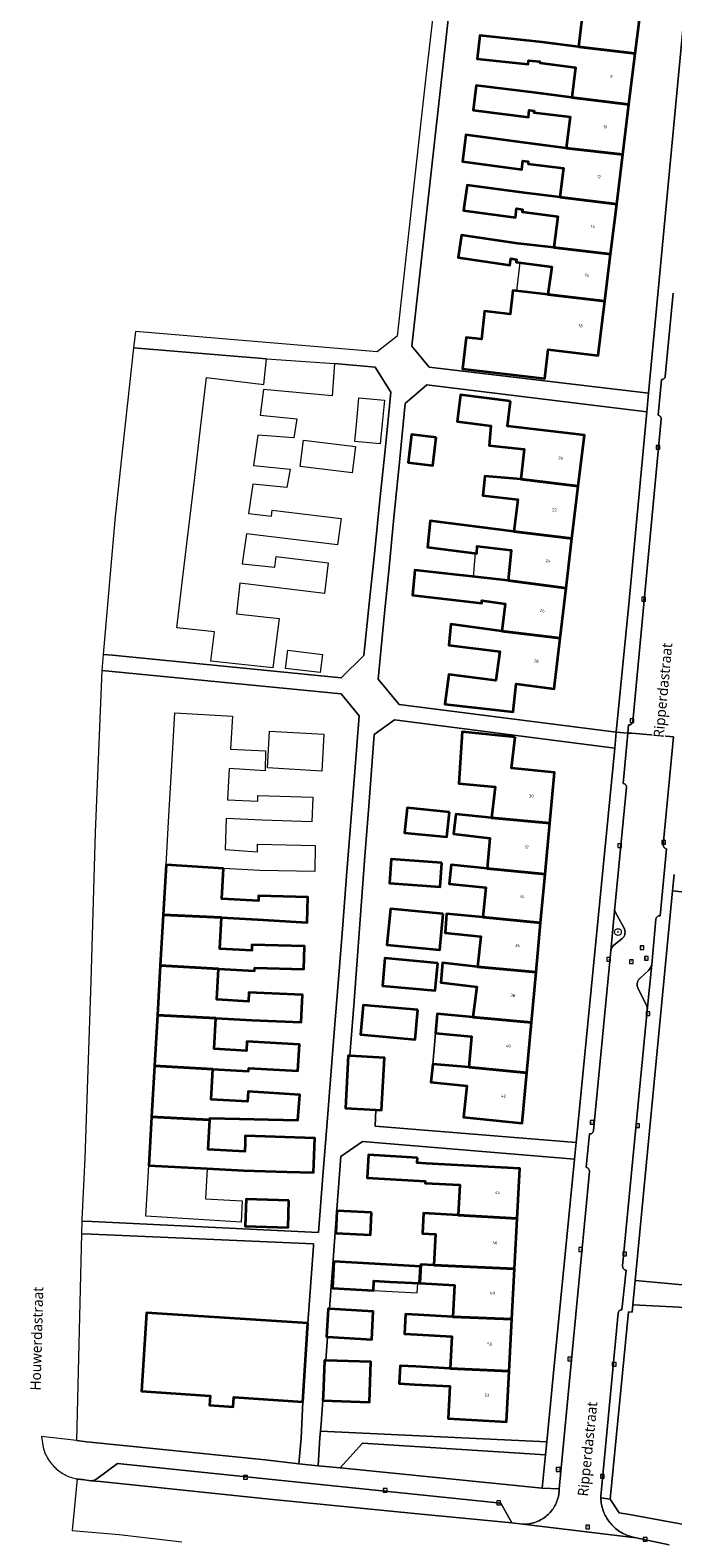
# Model space of a CAD drawing. Header units: metres. Extents: x 253733 to 254887, y 592782 to 593713.
# Tile 6 of 27: x 253815 to 253892, y 593200 to 593381. Entities that reach past the tile are written whole.
import ezdxf
from ezdxf.enums import TextEntityAlignment as Align

# ---------------------------------------------------------------- set-up
doc = ezdxf.new("R2010")
doc.units = ezdxf.units.M
for name, color, linetype, lineweight in [('B-WE-GR-BEPLANTING_CULTUUR_HEESTERS-GV', 6, 'Continuous', 18), ('B-WE-GR-BOOM-S', 5, 'Continuous', 25), ('B-WE-OG-BEBOUWING-GV', 2, 'Continuous', 35), ('B-WE-OG-BEBOUWING-T18', 6, 'Continuous', 18), ('B-WE-OG-BEBOUWING_LUIFEL-GV', 2, 'Continuous', 18), ('B-WE-OG-BEBOUWING_OVERBOUWING-GV', 2, 'Continuous', 18), ('B-WE-OG-TERREIN_CULTUURSCHEIDING-GV', 5, 'Continuous', 18), ('B-WE-OG-TERREIN_ERF-GV', 5, 'Continuous', 18), ('B-WE-OG-TOPOGRAFIE-T18', 7, 'Continuous', 18), ('B-WE-RI-GWA_KOLK-S', 6, 'Continuous', 25), ('B-WE-RI-GWA_RIOOLPUT-S', 6, 'Continuous', 25), ('B-WE-VH-VERHARDING_OPEN-GV', 5, 'Continuous', 18)]:
    doc.layers.add(name, color=color, linetype=linetype, lineweight=lineweight)
doc.styles.add('NLCS-ISO', font='NLCS-ISO.ttf')
doc.styles.add('NLCS-ISO-M200-T18', font='NLCS-ISO.ttf', dxfattribs={"height": 0.36})
doc.styles.add('Roelofs', font='segoeui.ttf', dxfattribs={"height": 1.8})

# ---------------------------------------------------------------- blocks, each defined once
blk = doc.blocks.new('SRI-PUT_INSPECTIEPUT_RIOOLPUT-SO')
at = {"color": 0, "linetype": 'ByBlock', "lineweight": 18}
blk.add_lwpolyline([(-1.12, -1.12), (1.12, -1.12), (1.12, 1.12), (-1.12, 1.12)], close=True, dxfattribs=at)
at = {"color": 0, "linetype": 'ByBlock', "lineweight": 18, "style": 'NLCS-ISO'}
blk.add_text('r', height=1.5, dxfattribs=at).set_placement((0, 0.28), align=Align.MIDDLE_CENTER)
blk = doc.blocks.new('SRI-KOLK-SO')
at = {"color": 0, "linetype": 'ByBlock', "lineweight": 18}
blk.add_lwpolyline([(-1.125, -1.125), (1.125, -1.125), (1.125, 1.125), (-1.125, 1.125)], close=True, dxfattribs=at)
at = {"color": 0, "linetype": 'ByBlock', "lineweight": 18, "style": 'NLCS-ISO'}
blk.add_text('k', height=1.5, dxfattribs=at).set_placement((0, 0), align=Align.MIDDLE_CENTER)
blk = doc.blocks.new('SGR-BOOM_01-SO')
at = {"linetype": 'ByBlock', "lineweight": 18}
h = blk.add_hatch(color=0, dxfattribs=at)
h.dxf.hatch_style = 1
edge = h.paths.add_edge_path()
edge.add_arc((0, 0), 0.25, 0, 360)
at = {"color": 0, "linetype": 'ByBlock', "lineweight": 18}
for radius in [2, 0.25]:
    blk.add_circle((0, 0), radius, dxfattribs=at)

msp = doc.modelspace()

# ---------------------------------------------------------------- linework, layer by layer
at = {"layer": 'B-WE-GR-BEPLANTING_CULTUUR_HEESTERS-GV', "flags": 128}
for points in [[(253884.924, 593275.112), (253884.934, 593275.369), (253884.453, 593270.195), (253884.59, 593270.559), (253884.816, 593270.875), (253885.769, 593271.598), (253885.838, 593271.657), (253885.902, 593271.722), (253885.96, 593271.792), (253886.011, 593271.867), (253886.056, 593271.946), (253886.093, 593272.029), (253886.124, 593272.115), (253886.146, 593272.203), (253886.161, 593272.293), (253886.167, 593272.383), (253886.166, 593272.474), (253886.157, 593272.565), (253886.14, 593272.654), (253886.115, 593272.742), (253886.094, 593272.798), (253884.976, 593274.86)], [(253888.827, 593263.037), (253889.371, 593268.552), (253889.234, 593268.188), (253889.001, 593267.877), (253887.97, 593266.898), (253887.904, 593266.839), (253887.844, 593266.773), (253887.79, 593266.703), (253887.742, 593266.628), (253887.702, 593266.549), (253887.668, 593266.467), (253887.643, 593266.383), (253887.625, 593266.296), (253887.615, 593266.208), (253887.612, 593266.119), (253887.618, 593266.03), (253887.632, 593265.943), (253887.653, 593265.857), (253887.683, 593265.773), (253887.72, 593265.692), (253887.727, 593265.678), (253888.765, 593263.533), (253888.832, 593263.289)]]:
    msp.add_lwpolyline(points, close=True, dxfattribs=at)
at = {"layer": 'B-WE-OG-BEBOUWING-GV', "flags": 128}
for points in [[(253888.121, 593383.772), (253881.291, 593384.642), (253876.972, 593385.173), (253876.905, 593384.631), (253876.686, 593382.844), (253881.035, 593382.309), (253880.582, 593378.622), (253887.387, 593377.801)], [(253876.242, 593379.155), (253868.769, 593379.973), (253868.463, 593377.181), (253874.542, 593376.515), (253874.594, 593376.985), (253875.956, 593376.836), (253875.937, 593376.678), (253880.243, 593376.148), (253879.8, 593372.549), (253886.638, 593371.712), (253887.387, 593377.801), (253880.582, 593378.622)], [(253875.532, 593373.073), (253868.338, 593373.98), (253867.962, 593370.997), (253874.587, 593370.162), (253874.693, 593371.006), (253875.269, 593370.934), (253875.244, 593370.73), (253879.574, 593370.198), (253879.116, 593366.471), (253885.898, 593365.696), (253886.638, 593371.712), (253879.8, 593372.549)], [(253874.841, 593366.997), (253867.108, 593368.039), (253866.68, 593364.865), (253873.796, 593363.907), (253873.936, 593364.941), (253874.577, 593364.855), (253874.542, 593364.569), (253878.79, 593364.046), (253878.363, 593360.569), (253885.166, 593359.744), (253885.898, 593365.696), (253879.116, 593366.471)], [(253874.117, 593361.091), (253867.234, 593362.025), (253866.822, 593358.986), (253873.029, 593358.144), (253873.172, 593359.201), (253873.873, 593359.106), (253873.836, 593358.802), (253878.097, 593358.277), (253877.639, 593354.551), (253884.428, 593353.746), (253885.166, 593359.744), (253878.363, 593360.569)], [(253873.326, 593355.029), (253866.573, 593356.01), (253866.182, 593353.321), (253872.355, 593352.425), (253872.468, 593353.203), (253873.145, 593353.105), (253873.114, 593352.78), (253877.384, 593352.236), (253876.898, 593348.919), (253883.734, 593348.103), (253884.428, 593353.746), (253877.639, 593354.551)], [(253883.734, 593348.103), (253876.898, 593348.919), (253872.738, 593349.384), (253872.399, 593346.547), (253869.344, 593346.905), (253868.95, 593343.545), (253867.143, 593343.757), (253866.701, 593340.003), (253876.549, 593338.844), (253876.958, 593342.321), (253882.933, 593341.587)], [(253872.457, 593336.117), (253866.462, 593336.885), (253866.052, 593333.684), (253870.088, 593333.167), (253869.87, 593330.79), (253874.069, 593330.368), (253873.684, 593326.741), (253880.561, 593325.915), (253881.294, 593332.045), (253872.069, 593333.094)], [(253863.545, 593331.736), (253860.566, 593332.099), (253860.16, 593328.769), (253863.139, 593328.406)], [(253873.684, 593326.741), (253869.37, 593327.115), (253869.108, 593324.775), (253873.325, 593324.322), (253872.86, 593320.483), (253879.807, 593319.615), (253880.561, 593325.915)], [(253872.86, 593320.483), (253862.832, 593321.744), (253862.495, 593318.596), (253868.397, 593317.843), (253868.461, 593318.706), (253872.519, 593318.242), (253872.154, 593314.585), (253879.099, 593313.692), (253879.807, 593319.615)], [(253872.154, 593314.585), (253860.98, 593315.826), (253860.685, 593312.85), (253869.019, 593311.865), (253869.003, 593312.205), (253871.805, 593311.803), (253871.41, 593308.539), (253878.377, 593307.661), (253879.099, 593313.692)], [(253871.41, 593308.539), (253865.289, 593309.349), (253865.038, 593306.851), (253871.172, 593306.091), (253870.698, 593302.616), (253865.068, 593303.326), (253864.575, 593299.778), (253872.764, 593298.83), (253873.11, 593302.209), (253877.655, 593301.62), (253878.377, 593307.661)], [(253872.999, 593295.796), (253866.649, 593296.43), (253866.258, 593290.243), (253870.597, 593289.862), (253870.182, 593286.114), (253877.141, 593285.47), (253877.702, 593291.572), (253872.564, 593292.077)], [(253865.121, 593286.817), (253860.05, 593287.324), (253859.753, 593284.347), (253864.824, 593283.841)], [(253870.182, 593286.114), (253865.893, 593286.585), (253865.62, 593284.198), (253869.975, 593283.684), (253869.663, 593280.037), (253876.58, 593279.378), (253877.141, 593285.47)], [(253838.065, 593280.064), (253831.166, 593280.473), (253830.823, 593274.505), (253837.798, 593274.159), (253842.111, 593273.92), (253848.085, 593273.587), (253848.159, 593276.615), (253842.251, 593276.758), (253842.237, 593276.18), (253837.863, 593276.423)], [(253864.228, 593280.728), (253858.14, 593281.158), (253857.936, 593278.275), (253864.024, 593277.845)], [(253869.663, 593280.037), (253865.32, 593280.497), (253865.101, 593278.224), (253869.469, 593277.759), (253869.135, 593274.222), (253876.045, 593273.554), (253876.58, 593279.378)], [(253864.373, 593274.602), (253858.044, 593275.197), (253857.639, 593270.892), (253863.968, 593270.297)], [(253837.798, 593274.159), (253830.823, 593274.505), (253830.474, 593268.427), (253837.44, 593268.025), (253841.784, 593267.784), (253841.804, 593268.149), (253847.669, 593267.994), (253847.741, 593270.722), (253841.444, 593270.889), (253841.426, 593270.216), (253837.591, 593270.429)], [(253869.135, 593274.222), (253864.779, 593274.633), (253864.603, 593272.324), (253868.904, 593271.902), (253868.489, 593268.256), (253875.498, 593267.611), (253876.045, 593273.554)], [(253863.731, 593268.687), (253857.402, 593269.282), (253857.093, 593265.997), (253863.422, 593265.401)], [(253837.44, 593268.025), (253830.474, 593268.427), (253830.13, 593262.448), (253837.119, 593262.09), (253841.435, 593261.851), (253847.376, 593261.635), (253847.523, 593264.901), (253841.098, 593265.189), (253841.05, 593264.115), (253837.234, 593264.327)], [(253868.489, 593268.256), (253864.28, 593268.733), (253864.091, 593266.375), (253868.398, 593265.872), (253867.928, 593262.216), (253874.944, 593261.585), (253875.498, 593267.611)], [(253837.119, 593262.09), (253830.13, 593262.448), (253829.781, 593256.366), (253836.761, 593255.968), (253841.064, 593255.729), (253841.086, 593256.119), (253846.97, 593255.797), (253847.142, 593258.937), (253840.845, 593259.281), (253840.786, 593258.194), (253836.915, 593258.409)], [(253861.343, 593263.084), (253854.792, 593263.66), (253854.482, 593260.136), (253861.033, 593259.56)], [(253874.944, 593261.585), (253867.928, 593262.216), (253863.64, 593262.603), (253863.438, 593260.281), (253867.776, 593259.892), (253867.436, 593256.236), (253874.387, 593255.53)], [(253853.197, 593257.569), (253852.99, 593257.58), (253852.653, 593251.289), (253856.309, 593251.093), (253856.989, 593251.057), (253857.326, 593257.348)], [(253836.761, 593255.968), (253829.781, 593256.366), (253829.431, 593250.284), (253834.735, 593250), (253836.417, 593249.91), (253836.434, 593250.123), (253846.966, 593249.873), (253847.179, 593252.909), (253840.992, 593253.306), (253840.915, 593252.099), (253836.56, 593252.341)], [(253867.436, 593256.236), (253863.14, 593256.581), (253862.902, 593254.442), (253867.223, 593253.988), (253866.826, 593250.209), (253873.833, 593249.511), (253874.387, 593255.53)], [(253834.735, 593250), (253829.431, 593250.284), (253829.095, 593244.423), (253836.083, 593244.087), (253840.434, 593243.845), (253845.635, 593243.679), (253848.851, 593243.576), (253848.983, 593247.7), (253840.664, 593247.968), (253840.637, 593247.116), (253840.605, 593246.117), (253836.22, 593246.359), (253836.417, 593249.91)], [(253861.296, 593245.338), (253855.42, 593245.693), (253855.255, 593242.963), (253862.216, 593242.543), (253862.204, 593242.322), (253866.38, 593242.103), (253866.19, 593238.48), (253873.242, 593238.054), (253873.558, 593244.073), (253862.327, 593244.663), (253861.259, 593244.728)], [(253845.89, 593240.228), (253840.765, 593240.401), (253840.656, 593237.163), (253845.781, 593236.989)], [(253855.796, 593238.794), (253851.636, 593238.994), (253851.506, 593236.298), (253855.666, 593236.117)], [(253866.19, 593238.48), (253862.022, 593238.699), (253861.894, 593236.262), (253863.438, 593236.181), (253863.239, 593232.488), (253865.846, 593232.35), (253872.925, 593232.025), (253873.242, 593238.054)], [(253856.19, 593232.63), (253851.287, 593232.896), (253851.113, 593229.695), (253856.016, 593229.429), (253856.079, 593230.589), (253857.964, 593230.49), (253861.55, 593230.302), (253861.648, 593232.294)], [(253863.239, 593232.488), (253861.713, 593232.568), (253861.594, 593230.3), (253865.746, 593230.082), (253865.547, 593226.294), (253872.609, 593225.995), (253872.925, 593232.025), (253865.846, 593232.35)], [(253848.166, 593225.499), (253828.822, 593226.769), (253828.203, 593217.349), (253836.465, 593216.807), (253836.39, 593215.672), (253839.211, 593215.487), (253839.285, 593216.621), (253847.547, 593216.079)], [(253850.756, 593227.22), (253850.593, 593227.229), (253850.405, 593223.866), (253850.508, 593223.86), (253855.808, 593223.564), (253855.996, 593226.927)], [(253861.362, 593226.514), (253859.854, 593226.594), (253859.73, 593224.23), (253861.238, 593224.151), (253865.419, 593223.931), (253865.217, 593220.094), (253872.281, 593219.765), (253872.609, 593225.995), (253865.547, 593226.294)], [(253850.3, 593221.047), (253850.135, 593221.053), (253849.991, 593216.824), (253849.97, 593216.223), (253855.539, 593216.034), (253855.704, 593220.863)], [(253861.086, 593220.311), (253859.205, 593220.41), (253859.093, 593218.27), (253860.974, 593218.171), (253865.174, 593217.951), (253864.97, 593214.068), (253871.963, 593213.7), (253872.281, 593219.765), (253865.217, 593220.094)]]:
    msp.add_lwpolyline(points, close=True, dxfattribs=at)
at = {"layer": 'B-WE-OG-BEBOUWING_LUIFEL-GV', "flags": 128}
for points in [[(253873.169, 593349.336), (253876.898, 593348.919), (253877.384, 593352.236), (253873.563, 593352.723)], [(253867.964, 593315.05), (253872.154, 593314.585), (253872.519, 593318.242), (253868.461, 593318.706), (253868.397, 593317.843), (253868.225, 593317.865)], [(253856.016, 593229.429), (253861.277, 593229.143), (253861.339, 593230.313), (253856.079, 593230.589)]]:
    msp.add_lwpolyline(points, close=True, dxfattribs=at)
at = {"layer": 'B-WE-OG-BEBOUWING_OVERBOUWING-GV', "flags": 128}
msp.add_lwpolyline([(253863.438, 593260.281), (253863.14, 593256.581), (253867.436, 593256.236), (253867.776, 593259.892)], close=True, dxfattribs=at)
at = {"layer": 'B-WE-OG-TERREIN_CULTUURSCHEIDING-GV', "flags": 128}
msp.add_lwpolyline([(253876.639, 593209.722), (253854.688, 593211.11), (253852.015, 593208.174), (253876.228, 593205.72)], close=True, dxfattribs=at)
at = {"layer": 'B-WE-OG-TERREIN_ERF-GV', "flags": 128}
for points in [[(253894.514, 593395.945), (253869.159, 593399.239), (253866.693, 593397.409), (253860.603, 593342.723), (253862.699, 593340.171), (253888.995, 593337.051)], [(253856.174, 593318.199), (253856.795, 593324.26), (253857.406, 593330.218), (253858.119, 593337.172), (253856.22, 593340.192), (253851.352, 593340.629), (253851.082, 593336.74), (253842.85, 593337.518), (253842.451, 593334.437), (253846.825, 593333.996), (253846.497, 593331.7), (253842.146, 593332.032), (253841.653, 593328.381), (253846.057, 593327.958), (253845.644, 593325.735), (253841.55, 593326.157), (253841.063, 593322.634), (253843.81, 593322.321), (253843.863, 593323.032), (253852.142, 593322.036), (253851.717, 593318.858), (253840.807, 593320.214), (253840.27, 593316.6), (253844.2, 593316.185), (253844.351, 593317.464), (253850.593, 593316.726), (253850.159, 593313.051), (253844.262, 593313.749), (253840.015, 593314.286), (253839.588, 593310.593), (253844.712, 593310.038), (253843.951, 593304.126), (253836.524, 593304.906), (253836.987, 593308.436), (253832.466, 593308.914), (253833.192, 593315.028), (253833.899, 593320.984), (253834.608, 593326.955), (253835.309, 593332.86), (253836.031, 593338.946), (253842.902, 593338.126), (253843.192, 593341.182), (253827.279, 593342.519), (253825.792, 593328.949), (253825.011, 593321.823), (253823.631, 593305.725), (253824.75, 593305.629), (253852.15, 593302.916), (253854.881, 593305.584), (253855.558, 593312.185)], [(253888.788, 593334.836), (253862.396, 593338.075), (253859.818, 593335.808), (253859.091, 593328.402), (253858.478, 593322.166), (253857.89, 593316.173), (253857.311, 593310.276), (253856.574, 593302.772), (253859.113, 593299.72), (253885.121, 593296.418), (253886.665, 593312.177)], [(253854.262, 593336.501), (253857.348, 593336.22), (253857.077, 593333.439), (253856.84, 593331.006), (253853.784, 593331.26), (253854.01, 593333.738)], [(253866.052, 593333.684), (253866.462, 593336.885), (253872.457, 593336.117), (253872.069, 593333.094), (253881.294, 593332.045), (253880.561, 593325.915), (253879.807, 593319.615), (253879.099, 593313.692), (253878.377, 593307.661), (253877.655, 593301.62), (253873.11, 593302.209), (253872.764, 593298.83), (253864.575, 593299.778), (253865.068, 593303.326), (253870.698, 593302.616), (253871.172, 593306.091), (253865.038, 593306.851), (253865.289, 593309.349), (253871.41, 593308.539), (253871.805, 593311.803), (253869.003, 593312.205), (253869.019, 593311.865), (253860.685, 593312.85), (253860.98, 593315.826), (253872.154, 593314.585), (253872.519, 593318.242), (253868.461, 593318.706), (253868.397, 593317.843), (253862.495, 593318.596), (253862.832, 593321.744), (253872.86, 593320.483), (253873.325, 593324.322), (253869.108, 593324.775), (253869.37, 593327.115), (253873.684, 593326.741), (253874.069, 593330.368), (253869.87, 593330.79), (253870.088, 593333.167)], [(253847.233, 593328.28), (253847.619, 593331.429), (253853.867, 593330.663), (253853.481, 593327.513)], [(253863.545, 593331.736), (253863.139, 593328.406), (253860.16, 593328.769), (253860.566, 593332.099)], [(253849.897, 593305.723), (253849.63, 593303.545), (253845.484, 593304.052), (253845.751, 593306.231)], [(253824.688, 593303.681), (253823.466, 593303.8), (253822.675, 593284.386), (253822.132, 593266.535), (253821.447, 593245.289), (253821.091, 593237.932), (253821.086, 593237.742), (253822.264, 593237.714), (253849.433, 593236.376), (253849.967, 593243.177), (253850.433, 593249.102), (253850.917, 593255.271), (253851.396, 593261.363), (253851.859, 593267.26), (253852.334, 593273.311), (253852.795, 593279.176), (253853.265, 593285.155), (253853.739, 593291.187), (253854.302, 593298.358), (253852.152, 593301.002)], [(253831.85, 593292.393), (253832.213, 593298.709), (253839.118, 593298.321), (253838.879, 593294.347), (253843.09, 593294.18), (253843.042, 593291.76), (253838.727, 593292.032), (253838.544, 593288.275), (253842.151, 593288.136), (253842.175, 593288.828), (253848.755, 593288.603), (253848.654, 593285.649), (253842.67, 593285.853), (253838.386, 593286.039), (253838.24, 593282.326), (253842.107, 593282.064), (253842.124, 593282.956), (253849.053, 593282.821), (253848.992, 593279.695), (253842.4, 593279.824), (253838.065, 593280.064), (253837.863, 593276.423), (253842.237, 593276.18), (253842.251, 593276.758), (253848.159, 593276.615), (253848.085, 593273.587), (253842.111, 593273.92), (253837.798, 593274.159), (253837.591, 593270.429), (253841.426, 593270.216), (253841.444, 593270.889), (253847.741, 593270.722), (253847.669, 593267.994), (253841.804, 593268.149), (253841.784, 593267.784), (253837.44, 593268.025), (253837.234, 593264.327), (253841.05, 593264.115), (253841.098, 593265.189), (253847.523, 593264.901), (253847.376, 593261.635), (253841.435, 593261.851), (253837.119, 593262.09), (253836.915, 593258.409), (253840.786, 593258.194), (253840.845, 593259.281), (253847.142, 593258.937), (253846.97, 593255.797), (253841.086, 593256.119), (253841.064, 593255.729), (253836.761, 593255.968), (253836.56, 593252.341), (253840.915, 593252.099), (253840.992, 593253.306), (253847.179, 593252.909), (253846.966, 593249.873), (253836.434, 593250.123), (253836.417, 593249.91), (253836.22, 593246.359), (253840.605, 593246.117), (253840.637, 593247.116), (253840.664, 593247.968), (253848.983, 593247.7), (253848.851, 593243.576), (253845.635, 593243.679), (253840.434, 593243.845), (253836.083, 593244.087), (253835.879, 593240.426), (253840.297, 593240.181), (253840.155, 593237.627), (253828.747, 593238.361), (253829.095, 593244.423), (253829.431, 593250.284), (253829.781, 593256.366), (253830.13, 593262.448), (253830.474, 593268.427), (253830.823, 593274.505), (253831.166, 593280.473), (253831.505, 593286.376)], [(253843.302, 593292.112), (253843.555, 593296.538), (253850.068, 593296.165), (253849.814, 593291.739)], [(253884.933, 593294.496), (253858.542, 593297.899), (253856.089, 593296.118), (253855.446, 593287.546), (253854.995, 593281.531), (253854.548, 593275.572), (253854.098, 593269.568), (253853.652, 593263.633), (253853.201, 593257.618), (253853.197, 593257.569), (253857.326, 593257.348), (253856.989, 593251.057), (253856.309, 593251.093), (253856.233, 593249.165), (253880.299, 593247.193)], [(253870.182, 593286.114), (253870.597, 593289.862), (253866.258, 593290.243), (253866.649, 593296.43), (253872.999, 593295.796), (253872.564, 593292.077), (253877.702, 593291.572), (253877.141, 593285.47), (253876.58, 593279.378), (253876.045, 593273.554), (253875.498, 593267.611), (253874.944, 593261.585), (253874.387, 593255.53), (253873.833, 593249.511), (253866.826, 593250.209), (253867.223, 593253.988), (253862.902, 593254.442), (253863.14, 593256.581), (253863.438, 593260.281), (253863.64, 593262.603), (253867.928, 593262.216), (253868.398, 593265.872), (253864.091, 593266.375), (253864.28, 593268.733), (253868.489, 593268.256), (253868.904, 593271.902), (253864.603, 593272.324), (253864.779, 593274.633), (253869.135, 593274.222), (253869.469, 593277.759), (253865.101, 593278.224), (253865.32, 593280.497), (253869.663, 593280.037), (253869.975, 593283.684), (253865.62, 593284.198), (253865.893, 593286.585)], [(253865.121, 593286.817), (253864.824, 593283.841), (253859.753, 593284.347), (253860.05, 593287.324)], [(253864.228, 593280.728), (253864.024, 593277.845), (253857.936, 593278.275), (253858.14, 593281.158)], [(253916.953, 593274.598), (253891.863, 593277.371), (253887.374, 593230.628), (253915.374, 593228.082), (253915.996, 593234.66), (253916.576, 593240.788), (253917.159, 593246.959), (253917.719, 593252.88), (253918.262, 593258.624), (253918.833, 593264.656), (253919.495, 593271.66)], [(253864.373, 593274.602), (253863.968, 593270.297), (253857.639, 593270.892), (253858.044, 593275.197)], [(253863.731, 593268.687), (253863.422, 593265.401), (253857.093, 593265.997), (253857.402, 593269.282)], [(253861.343, 593263.084), (253861.033, 593259.56), (253854.482, 593260.136), (253854.792, 593263.66)], [(253880.104, 593245.196), (253854.698, 593247.322), (253852.105, 593245.5), (253851.636, 593239.147), (253851.191, 593233.119), (253850.756, 593227.22), (253855.996, 593226.927), (253855.808, 593223.564), (253850.508, 593223.86), (253850.3, 593221.047), (253855.704, 593220.863), (253855.539, 593216.034), (253849.97, 593216.223), (253849.991, 593216.824), (253849.787, 593214.042), (253849.78, 593213.976), (253849.775, 593213.928), (253849.66, 593212.572), (253876.788, 593211.262), (253877.552, 593219.148)], [(253861.713, 593232.568), (253863.239, 593232.488), (253863.438, 593236.181), (253861.894, 593236.262), (253862.022, 593238.699), (253866.19, 593238.48), (253866.38, 593242.103), (253862.204, 593242.322), (253862.216, 593242.543), (253855.255, 593242.963), (253855.42, 593245.693), (253861.296, 593245.338), (253861.259, 593244.728), (253862.327, 593244.663), (253873.558, 593244.073), (253873.242, 593238.054), (253872.925, 593232.025), (253872.609, 593225.995), (253872.281, 593219.765), (253871.963, 593213.7), (253864.97, 593214.068), (253865.174, 593217.951), (253860.974, 593218.171), (253859.093, 593218.27), (253859.205, 593220.41), (253861.086, 593220.311), (253865.217, 593220.094), (253865.419, 593223.931), (253861.238, 593224.151), (253859.73, 593224.23), (253859.854, 593226.594), (253861.362, 593226.514), (253865.547, 593226.294), (253865.746, 593230.082), (253861.594, 593230.3)], [(253840.656, 593237.163), (253840.765, 593240.401), (253845.89, 593240.228), (253845.781, 593236.989)], [(253851.506, 593236.298), (253851.636, 593238.994), (253855.796, 593238.794), (253855.666, 593236.117)], [(253822.215, 593236.204), (253821.05, 593236.232), (253820.451, 593211.454), (253821.661, 593211.296), (253843.027, 593209.112), (253847.057, 593208.658), (253847.343, 593211.72), (253847.547, 593216.079), (253839.285, 593216.621), (253839.211, 593215.487), (253836.39, 593215.672), (253836.465, 593216.807), (253828.203, 593217.349), (253828.822, 593226.769), (253848.166, 593225.499), (253848.826, 593234.767), (253848.833, 593234.862), (253848.846, 593235.017)], [(253851.113, 593229.695), (253851.287, 593232.896), (253856.19, 593232.63), (253861.648, 593232.294), (253861.55, 593230.302), (253857.964, 593230.49), (253856.079, 593230.589), (253856.016, 593229.429)], [(253899.749, 593227.056), (253887.094, 593227.709), (253887.01, 593226.838), (253886.571, 593226.856), (253884.393, 593204.421), (253885.473, 593202.778), (253886.719, 593202.549), (253900.414, 593200.035), (253921.296, 593195.562), (253937.013, 593192.058), (253937.669, 593192.826), (253937.998, 593193.584), (253941.136, 593213.684), (253942.137, 593220.098), (253914.801, 593224.758), (253912.748, 593223.861), (253909.479, 593224.236), (253906.473, 593226.193)]]:
    msp.add_lwpolyline(points, close=True, dxfattribs=at)
msp.add_lwpolyline([(253888.121, 593383.772), (253887.387, 593377.801), (253886.638, 593371.712), (253885.898, 593365.696), (253885.166, 593359.744), (253884.428, 593353.746), (253883.734, 593348.103), (253882.933, 593341.587), (253876.958, 593342.321), (253876.549, 593338.844), (253866.701, 593340.003), (253867.143, 593343.757), (253868.95, 593343.545), (253869.344, 593346.905), (253872.399, 593346.547), (253872.738, 593349.384), (253876.898, 593348.919), (253877.384, 593352.236), (253873.114, 593352.78), (253873.145, 593353.105), (253872.468, 593353.203), (253872.355, 593352.425), (253866.182, 593353.321), (253866.573, 593356.01), (253873.326, 593355.029), (253877.639, 593354.551), (253878.097, 593358.277), (253873.836, 593358.802), (253873.873, 593359.106), (253873.172, 593359.201), (253873.029, 593358.144), (253866.822, 593358.986), (253867.234, 593362.025), (253874.117, 593361.091), (253878.363, 593360.569), (253878.79, 593364.046), (253874.542, 593364.569), (253874.577, 593364.855), (253873.936, 593364.941), (253873.796, 593363.907), (253866.68, 593364.865), (253867.108, 593368.039), (253874.841, 593366.997), (253879.116, 593366.471), (253879.574, 593370.198), (253875.244, 593370.73), (253875.269, 593370.934), (253874.693, 593371.006), (253874.587, 593370.162), (253867.962, 593370.997), (253868.338, 593373.98), (253875.532, 593373.073), (253879.8, 593372.549), (253880.243, 593376.148), (253875.937, 593376.678), (253875.956, 593376.836), (253874.594, 593376.985), (253874.542, 593376.515), (253868.463, 593377.181), (253868.769, 593379.973), (253876.242, 593379.155), (253880.582, 593378.622), (253881.035, 593382.309)], dxfattribs=at)
at = {"layer": 'B-WE-VH-VERHARDING_OPEN-GV', "flags": 128}
for points in [[(253864.263, 593391.871), (253862.349, 593375.354), (253861.651, 593369.239), (253858.853, 593343.893), (253856.461, 593342.045), (253827.491, 593344.452), (253827.279, 593342.519), (253843.192, 593341.182), (253851.352, 593340.629), (253856.22, 593340.192), (253858.119, 593337.172), (253857.406, 593330.218), (253856.795, 593324.26), (253856.174, 593318.199), (253855.558, 593312.185), (253854.881, 593305.584), (253852.15, 593302.916), (253824.75, 593305.629), (253823.631, 593305.725), (253823.466, 593303.8), (253824.688, 593303.681), (253852.152, 593301.002), (253854.302, 593298.358), (253853.739, 593291.187), (253853.265, 593285.155), (253852.795, 593279.176), (253852.334, 593273.311), (253851.859, 593267.26), (253851.396, 593261.363), (253850.917, 593255.271), (253850.433, 593249.102), (253849.967, 593243.177), (253849.433, 593236.376), (253822.264, 593237.714), (253821.086, 593237.742), (253821.05, 593236.232), (253822.215, 593236.204), (253848.846, 593235.017), (253848.833, 593234.862), (253848.826, 593234.767), (253848.166, 593225.499), (253847.547, 593216.079), (253847.343, 593211.72), (253847.057, 593208.658), (253849.382, 593208.398), (253849.595, 593211.813), (253849.66, 593212.572), (253849.775, 593213.928), (253849.78, 593213.976), (253849.787, 593214.042), (253849.991, 593216.824), (253850.135, 593221.053), (253850.3, 593221.047), (253850.508, 593223.86), (253850.405, 593223.866), (253850.593, 593227.229), (253850.756, 593227.22), (253851.191, 593233.119), (253851.636, 593239.147), (253852.105, 593245.5), (253854.698, 593247.322), (253880.104, 593245.196), (253880.299, 593247.193), (253856.233, 593249.165), (253856.309, 593251.093), (253852.653, 593251.289), (253852.99, 593257.58), (253853.197, 593257.569), (253853.201, 593257.618), (253853.652, 593263.633), (253854.098, 593269.568), (253854.548, 593275.572), (253854.995, 593281.531), (253855.446, 593287.546), (253856.089, 593296.118), (253858.542, 593297.899), (253884.933, 593294.496), (253885.121, 593296.418), (253859.113, 593299.72), (253856.574, 593302.772), (253857.311, 593310.276), (253857.89, 593316.173), (253858.478, 593322.166), (253859.091, 593328.402), (253859.818, 593335.808), (253862.396, 593338.075), (253888.788, 593334.836), (253888.995, 593337.051), (253862.699, 593340.171), (253860.603, 593342.723), (253866.693, 593397.409)], [(253894.514, 593395.945), (253888.995, 593337.051), (253888.788, 593334.836), (253886.665, 593312.177), (253885.121, 593296.418), (253886.509, 593296.304), (253886.601, 593297.277), (253886.661, 593297.275), (253886.721, 593297.28), (253886.78, 593297.293), (253886.837, 593297.315), (253886.89, 593297.343), (253886.939, 593297.378), (253886.983, 593297.419), (253887.021, 593297.466), (253887.052, 593297.518), (253887.077, 593297.573), (253887.094, 593297.631), (253887.102, 593297.68), (253890.516, 593333.933), (253890.515, 593333.995), (253890.507, 593334.056), (253890.49, 593334.116), (253890.466, 593334.173), (253890.435, 593334.226), (253890.398, 593334.275), (253890.354, 593334.319), (253890.305, 593334.357), (253890.251, 593334.388), (253890.194, 593334.412), (253890.133, 593334.429), (253890.522, 593338.717), (253890.58, 593338.714), (253890.639, 593338.719), (253890.696, 593338.731), (253890.751, 593338.752), (253890.802, 593338.779), (253890.849, 593338.814), (253890.891, 593338.854), (253890.928, 593338.9), (253890.957, 593338.95), (253890.98, 593339.004), (253890.995, 593339.061), (253891.917, 593349.056)], [(253891.917, 593349.056), (253890.995, 593339.061), (253890.98, 593339.004), (253890.957, 593338.95), (253890.928, 593338.9), (253890.891, 593338.854), (253890.849, 593338.814), (253890.802, 593338.779), (253890.751, 593338.752), (253890.696, 593338.731), (253890.639, 593338.719), (253890.58, 593338.714), (253890.522, 593338.717), (253890.133, 593334.429), (253890.194, 593334.412), (253890.251, 593334.388), (253890.305, 593334.357), (253890.354, 593334.319), (253890.398, 593334.275), (253890.435, 593334.226), (253890.466, 593334.173), (253890.49, 593334.116), (253890.507, 593334.056), (253890.515, 593333.995), (253890.516, 593333.933), (253887.102, 593297.68), (253887.094, 593297.631), (253887.077, 593297.573), (253887.052, 593297.518), (253887.021, 593297.466), (253886.983, 593297.419), (253886.939, 593297.378), (253886.89, 593297.343), (253886.837, 593297.315), (253886.78, 593297.293), (253886.721, 593297.28), (253886.661, 593297.275), (253886.601, 593297.277), (253886.509, 593296.304), (253886.964, 593296.267), (253891.981, 593295.836)], [(253891.981, 593295.836), (253890.742, 593282.889), (253890.745, 593282.827), (253890.757, 593282.766), (253890.776, 593282.707), (253890.802, 593282.652), (253890.836, 593282.599), (253890.876, 593282.552), (253890.921, 593282.51), (253890.972, 593282.475), (253891.027, 593282.446), (253891.085, 593282.425), (253891.118, 593282.416), (253890.361, 593274.381), (253890.301, 593274.382), (253890.241, 593274.375), (253890.182, 593274.36), (253890.126, 593274.338), (253890.074, 593274.308), (253890.026, 593274.272), (253889.983, 593274.23), (253889.946, 593274.182), (253889.916, 593274.13), (253889.892, 593274.074), (253889.877, 593274.016), (253889.871, 593273.98), (253889.371, 593268.552), (253888.827, 593263.037), (253885.883, 593232.383), (253885.881, 593232.322), (253885.887, 593232.26), (253885.901, 593232.201), (253885.922, 593232.143), (253885.951, 593232.089), (253885.987, 593232.038), (253886.029, 593231.994), (253886.076, 593231.954), (253886.128, 593231.921), (253886.184, 593231.896), (253886.242, 593231.877), (253886.293, 593231.868), (253885.794, 593227.123), (253885.736, 593227.121), (253885.678, 593227.112), (253885.623, 593227.094), (253885.57, 593227.069), (253885.521, 593227.038), (253885.477, 593226.999), (253885.438, 593226.955), (253885.407, 593226.907), (253885.381, 593226.854), (253885.364, 593226.799), (253885.354, 593226.741), (253885.352, 593226.714), (253883.258, 593204.775), (253883.26, 593204.575), (253883.261, 593204.549), (253884.393, 593204.421), (253886.571, 593226.856), (253887.01, 593226.838), (253887.094, 593227.709), (253887.374, 593230.628), (253891.863, 593277.371), (253892.049, 593279.314)], [(253892.049, 593279.314), (253891.863, 593277.371), (253916.953, 593274.598)], [(253915.374, 593228.082), (253887.374, 593230.628), (253887.094, 593227.709), (253899.749, 593227.056)], [(253891.451, 593198.925), (253887.482, 593199.782), (253873.922, 593201.393), (253872.587, 593201.563), (253861.328, 593202.633), (253843.168, 593204.435), (253826.356, 593206.211), (253823.258, 593206.538), (253822.158, 593206.615), (253821.164, 593206.749), (253820.96, 593206.765), (253820.757, 593206.789), (253820.556, 593206.821), (253820.513, 593206.829), (253819.917, 593200.636), (253825.536, 593200.161), (253833.072, 593199.304)], [(253900.414, 593200.035), (253886.719, 593202.549), (253885.473, 593202.778), (253884.393, 593204.421), (253883.261, 593204.549), (253883.269, 593204.375), (253883.287, 593204.176), (253883.313, 593203.978), (253883.347, 593203.781), (253883.388, 593203.585), (253883.437, 593203.392), (253883.494, 593203.2), (253883.559, 593203.011), (253883.631, 593202.824), (253883.71, 593202.641), (253883.797, 593202.461), (253883.891, 593202.284), (253883.992, 593202.112), (253884.099, 593201.943), (253884.214, 593201.779), (253884.335, 593201.62), (253884.462, 593201.466), (253884.595, 593201.316), (253884.734, 593201.173), (253884.879, 593201.035), (253885.029, 593200.903), (253885.184, 593200.777), (253885.344, 593200.657), (253885.509, 593200.544), (253885.678, 593200.437), (253885.851, 593200.338), (253886.028, 593200.245), (253886.209, 593200.16), (253886.393, 593200.082), (253886.58, 593200.011), (253886.77, 593199.948), (253886.962, 593199.892), (253887.156, 593199.844), (253887.352, 593199.804), (253887.482, 593199.782), (253891.451, 593198.925)]]:
    msp.add_lwpolyline(points, dxfattribs=at)
for points in [[(253886.509, 593296.304), (253885.121, 593296.418), (253884.933, 593294.496), (253880.299, 593247.193), (253880.104, 593245.196), (253877.552, 593219.148), (253876.788, 593211.262), (253876.639, 593209.722), (253876.228, 593205.72), (253878.269, 593205.657), (253881.916, 593243.691), (253881.911, 593243.758), (253881.898, 593243.823), (253881.876, 593243.887), (253881.848, 593243.948), (253881.813, 593244.004), (253881.771, 593244.056), (253881.723, 593244.103), (253881.67, 593244.144), (253881.612, 593244.178), (253881.551, 593244.205), (253881.526, 593244.214), (253881.918, 593248.209), (253881.977, 593248.209), (253882.034, 593248.216), (253882.091, 593248.231), (253882.145, 593248.254), (253882.195, 593248.284), (253882.24, 593248.321), (253882.281, 593248.363), (253882.315, 593248.411), (253882.342, 593248.462), (253882.362, 593248.517), (253882.374, 593248.575), (253882.378, 593248.612), (253884.453, 593270.195), (253884.934, 593275.369), (253886.33, 593289.788), (253886.332, 593289.845), (253886.327, 593289.903), (253886.314, 593289.959), (253886.293, 593290.013), (253886.265, 593290.063), (253886.23, 593290.109), (253886.189, 593290.149), (253886.143, 593290.184), (253886.092, 593290.212), (253886.039, 593290.232), (253885.983, 593290.245), (253885.934, 593290.25)], [(253886.964, 593296.267), (253886.509, 593296.304), (253885.934, 593290.25), (253885.983, 593290.245), (253886.039, 593290.232), (253886.092, 593290.212), (253886.143, 593290.184), (253886.189, 593290.149), (253886.23, 593290.109), (253886.265, 593290.063), (253886.293, 593290.013), (253886.314, 593289.959), (253886.327, 593289.903), (253886.332, 593289.845), (253886.33, 593289.788), (253884.934, 593275.369), (253884.924, 593275.112), (253884.976, 593274.86), (253886.094, 593272.798), (253886.115, 593272.742), (253886.14, 593272.654), (253886.157, 593272.565), (253886.166, 593272.474), (253886.167, 593272.383), (253886.161, 593272.293), (253886.146, 593272.203), (253886.124, 593272.115), (253886.093, 593272.029), (253886.056, 593271.946), (253886.011, 593271.867), (253885.96, 593271.792), (253885.902, 593271.722), (253885.838, 593271.657), (253885.769, 593271.598), (253884.816, 593270.875), (253884.59, 593270.559), (253884.453, 593270.195), (253882.378, 593248.612), (253882.374, 593248.575), (253882.362, 593248.517), (253882.342, 593248.462), (253882.315, 593248.411), (253882.281, 593248.363), (253882.24, 593248.321), (253882.195, 593248.284), (253882.145, 593248.254), (253882.091, 593248.231), (253882.034, 593248.216), (253881.977, 593248.209), (253881.918, 593248.209), (253881.526, 593244.214), (253881.551, 593244.205), (253881.612, 593244.178), (253881.67, 593244.144), (253881.723, 593244.103), (253881.771, 593244.056), (253881.813, 593244.004), (253881.848, 593243.948), (253881.876, 593243.887), (253881.898, 593243.823), (253881.911, 593243.758), (253881.916, 593243.691), (253878.269, 593205.657), (253878.267, 593205.508), (253878.257, 593205.324), (253878.239, 593205.14), (253878.214, 593204.957), (253878.18, 593204.776), (253878.138, 593204.597), (253878.089, 593204.419), (253878.032, 593204.243), (253877.968, 593204.071), (253877.896, 593203.901), (253877.817, 593203.734), (253877.73, 593203.571), (253877.637, 593203.412), (253877.537, 593203.258), (253877.43, 593203.107), (253877.317, 593202.962), (253877.198, 593202.821), (253877.072, 593202.686), (253876.941, 593202.556), (253876.805, 593202.432), (253876.663, 593202.315), (253876.516, 593202.203), (253876.365, 593202.098), (253876.209, 593201.999), (253876.049, 593201.908), (253875.885, 593201.823), (253875.717, 593201.746), (253875.547, 593201.676), (253875.373, 593201.613), (253875.197, 593201.559), (253875.019, 593201.511), (253874.839, 593201.472), (253874.657, 593201.44), (253874.474, 593201.416), (253874.291, 593201.401), (253874.106, 593201.393), (253873.922, 593201.393), (253887.482, 593199.782), (253887.352, 593199.804), (253887.156, 593199.844), (253886.962, 593199.892), (253886.77, 593199.948), (253886.58, 593200.011), (253886.393, 593200.082), (253886.209, 593200.16), (253886.028, 593200.245), (253885.851, 593200.338), (253885.678, 593200.437), (253885.509, 593200.544), (253885.344, 593200.657), (253885.184, 593200.777), (253885.029, 593200.903), (253884.879, 593201.035), (253884.734, 593201.173), (253884.595, 593201.316), (253884.462, 593201.466), (253884.335, 593201.62), (253884.214, 593201.779), (253884.099, 593201.943), (253883.992, 593202.112), (253883.891, 593202.284), (253883.797, 593202.461), (253883.71, 593202.641), (253883.631, 593202.824), (253883.559, 593203.011), (253883.494, 593203.2), (253883.437, 593203.392), (253883.388, 593203.585), (253883.347, 593203.781), (253883.313, 593203.978), (253883.287, 593204.176), (253883.269, 593204.375), (253883.261, 593204.549), (253883.26, 593204.575), (253883.258, 593204.775), (253885.352, 593226.714), (253885.354, 593226.741), (253885.364, 593226.799), (253885.381, 593226.854), (253885.407, 593226.907), (253885.438, 593226.955), (253885.477, 593226.999), (253885.521, 593227.038), (253885.57, 593227.069), (253885.623, 593227.094), (253885.678, 593227.112), (253885.736, 593227.121), (253885.794, 593227.123), (253886.293, 593231.868), (253886.242, 593231.877), (253886.184, 593231.896), (253886.128, 593231.921), (253886.076, 593231.954), (253886.029, 593231.994), (253885.987, 593232.038), (253885.951, 593232.089), (253885.922, 593232.143), (253885.901, 593232.201), (253885.887, 593232.26), (253885.881, 593232.322), (253885.883, 593232.383), (253888.827, 593263.037), (253888.832, 593263.289), (253888.765, 593263.533), (253887.727, 593265.678), (253887.72, 593265.692), (253887.683, 593265.773), (253887.653, 593265.857), (253887.632, 593265.943), (253887.618, 593266.03), (253887.612, 593266.119), (253887.615, 593266.208), (253887.625, 593266.296), (253887.643, 593266.383), (253887.668, 593266.467), (253887.702, 593266.549), (253887.742, 593266.628), (253887.79, 593266.703), (253887.844, 593266.773), (253887.904, 593266.839), (253887.97, 593266.898), (253889.001, 593267.877), (253889.234, 593268.188), (253889.371, 593268.552), (253889.871, 593273.98), (253889.877, 593274.016), (253889.892, 593274.074), (253889.916, 593274.13), (253889.946, 593274.182), (253889.983, 593274.23), (253890.026, 593274.272), (253890.074, 593274.308), (253890.126, 593274.338), (253890.182, 593274.36), (253890.241, 593274.375), (253890.301, 593274.382), (253890.361, 593274.381), (253891.118, 593282.416), (253891.085, 593282.425), (253891.027, 593282.446), (253890.972, 593282.475), (253890.921, 593282.51), (253890.876, 593282.552), (253890.836, 593282.599), (253890.802, 593282.652), (253890.776, 593282.707), (253890.757, 593282.766), (253890.745, 593282.827), (253890.742, 593282.889), (253891.981, 593295.836)], [(253872.587, 593201.563), (253873.922, 593201.393), (253874.106, 593201.393), (253874.291, 593201.401), (253874.474, 593201.416), (253874.657, 593201.44), (253874.839, 593201.472), (253875.019, 593201.511), (253875.197, 593201.559), (253875.373, 593201.613), (253875.547, 593201.676), (253875.717, 593201.746), (253875.885, 593201.823), (253876.049, 593201.908), (253876.209, 593201.999), (253876.365, 593202.098), (253876.516, 593202.203), (253876.663, 593202.315), (253876.805, 593202.432), (253876.941, 593202.556), (253877.072, 593202.686), (253877.198, 593202.821), (253877.317, 593202.962), (253877.43, 593203.107), (253877.537, 593203.258), (253877.637, 593203.412), (253877.73, 593203.571), (253877.817, 593203.734), (253877.896, 593203.901), (253877.968, 593204.071), (253878.032, 593204.243), (253878.089, 593204.419), (253878.138, 593204.597), (253878.18, 593204.776), (253878.214, 593204.957), (253878.239, 593205.14), (253878.257, 593205.324), (253878.267, 593205.508), (253878.269, 593205.657), (253876.228, 593205.72), (253852.015, 593208.174), (253849.382, 593208.398), (253847.057, 593208.658), (253843.027, 593209.112), (253821.661, 593211.296), (253820.451, 593211.454), (253816.252, 593211.939), (253816.423, 593210.636), (253816.426, 593210.623), (253816.483, 593210.427), (253816.546, 593210.233), (253816.618, 593210.041), (253816.696, 593209.853), (253816.783, 593209.668), (253816.876, 593209.486), (253816.976, 593209.308), (253817.084, 593209.134), (253817.198, 593208.964), (253817.318, 593208.799), (253817.445, 593208.639), (253817.578, 593208.484), (253817.717, 593208.334), (253817.862, 593208.19), (253818.012, 593208.052), (253818.168, 593207.919), (253818.328, 593207.793), (253818.494, 593207.673), (253818.664, 593207.56), (253818.839, 593207.453), (253819.017, 593207.354), (253819.199, 593207.261), (253819.385, 593207.176), (253819.573, 593207.098), (253819.765, 593207.027), (253819.96, 593206.964), (253820.156, 593206.909), (253820.355, 593206.861), (253820.513, 593206.829), (253820.556, 593206.821), (253820.757, 593206.789), (253820.96, 593206.765), (253821.164, 593206.749), (253822.158, 593206.615), (253822.593, 593206.681), (253822.674, 593206.725), (253822.89, 593206.844), (253825.333, 593208.678), (253871.291, 593203.922)], [(253876.788, 593211.262), (253849.66, 593212.572), (253849.595, 593211.813), (253849.382, 593208.398), (253852.015, 593208.174), (253854.688, 593211.11), (253876.639, 593209.722)], [(253871.291, 593203.922), (253825.333, 593208.678), (253822.89, 593206.844), (253822.674, 593206.725), (253822.593, 593206.681), (253822.158, 593206.615), (253823.258, 593206.538), (253826.356, 593206.211), (253843.168, 593204.435), (253861.328, 593202.633), (253872.587, 593201.563)]]:
    msp.add_lwpolyline(points, close=True, dxfattribs=at)

# ---------------------------------------------------------------- block references
at = {"layer": 'B-WE-GR-BOOM-S', "xscale": 0.2, "yscale": 0.2, "zscale": 0.2}
msp.add_blockref('SGR-BOOM_01-SO', (253885.322, 593272.434), dxfattribs=at)
at = {"layer": 'B-WE-RI-GWA_KOLK-S', "xscale": 0.2, "yscale": 0.2, "zscale": 0.2}
for p in [(253890.125, 593330.581), (253888.4, 593312.353), (253886.99, 593297.784), (253885.51, 593282.784), (253890.801, 593283.18), (253884.193, 593269.148), (253888.719, 593269.28), (253888.925, 593262.644), (253882.2, 593249.591), (253887.678, 593249.194), (253880.836, 593234.352), (253886.128, 593233.804), (253879.554, 593221.228), (253884.869, 593220.576), (253878.156, 593207.965), (253840.685, 593207.036), (253883.447, 593207.137), (253857.424, 593205.456), (253871.025, 593203.962), (253888.578, 593199.584)]:
    msp.add_blockref('SRI-KOLK-SO', p, dxfattribs=at)
at = {"layer": 'B-WE-RI-GWA_RIOOLPUT-S', "xscale": 0.2, "yscale": 0.2, "zscale": 0.2}
for p in [(253888.201, 593270.557), (253886.936, 593268.863), (253881.681, 593201.074)]:
    msp.add_blockref('SRI-PUT_INSPECTIEPUT_RIOOLPUT-SO', p, dxfattribs=at)

# ---------------------------------------------------------------- texts
at = {"layer": 'B-WE-OG-BEBOUWING-T18', "style": 'NLCS-ISO-M200-T18'}
for s, rotation, p in [('8', 353, (253884.531, 593375.062)), ('10', 353, (253883.787, 593369.009)), ('12', 353, (253883.051, 593363.025)), ('14', 353, (253882.316, 593357.05)), ('16', 353, (253881.6, 593351.23)), ('18', 353, (253880.852, 593345.15)), ('20', 353.2, (253878.445, 593329.277)), ('22', 353.2, (253877.702, 593323.062)), ('24', 353.2, (253876.971, 593316.95)), ('26', 353.2, (253876.256, 593310.974)), ('28', 353.2, (253875.534, 593304.937)), ('30', 354.8, (253874.932, 593288.75)), ('32', 354.8, (253874.371, 593282.653)), ('34', 354.8, (253873.823, 593276.695)), ('36', 354.8, (253873.282, 593270.812)), ('38', 354.8, (253872.731, 593264.827)), ('40', 354.8, (253872.176, 593258.787)), ('42', 354.8, (253871.621, 593252.75)), ('44', 357, (253870.903, 593241.195)), ('46', 357, (253870.587, 593235.171)), ('48', 357, (253870.27, 593229.141)), ('50', 357, (253869.948, 593223.011)), ('52', 357, (253869.625, 593216.863))]:
    msp.add_text(s, height=0.36, rotation=rotation, dxfattribs=at).set_placement(p, align=Align.MIDDLE)
at = {"layer": 'B-WE-OG-TOPOGRAFIE-T18', "insert": (253815.048, 593223.676), "char_height": 1.25, "attachment_point": 2, "rotation": 88.5, "style": 'Roelofs', "bg_fill": 3, "box_fill_scale": 1.1, "bg_fill_color": 256, "bg_fill_transparency": 0}
msp.add_mtext('Houwerdastraat', dxfattribs=at)

# ---------------------------------------------------------------- next in the draw order: texts
at = {"layer": 'B-WE-OG-TOPOGRAFIE-T18', "char_height": 1.25, "attachment_point": 2, "style": 'Roelofs', "bg_fill": 3, "box_fill_scale": 1.1, "bg_fill_color": 256, "bg_fill_transparency": 0}
for insert, rotation in [((253890.073, 593301.484), 84.8), ((253881.046, 593210.49), 84.2)]:
    msp.add_mtext('Ripperdastraat', dxfattribs=dict(at, insert=insert, rotation=rotation))

doc.saveas('drawing.dxf')
